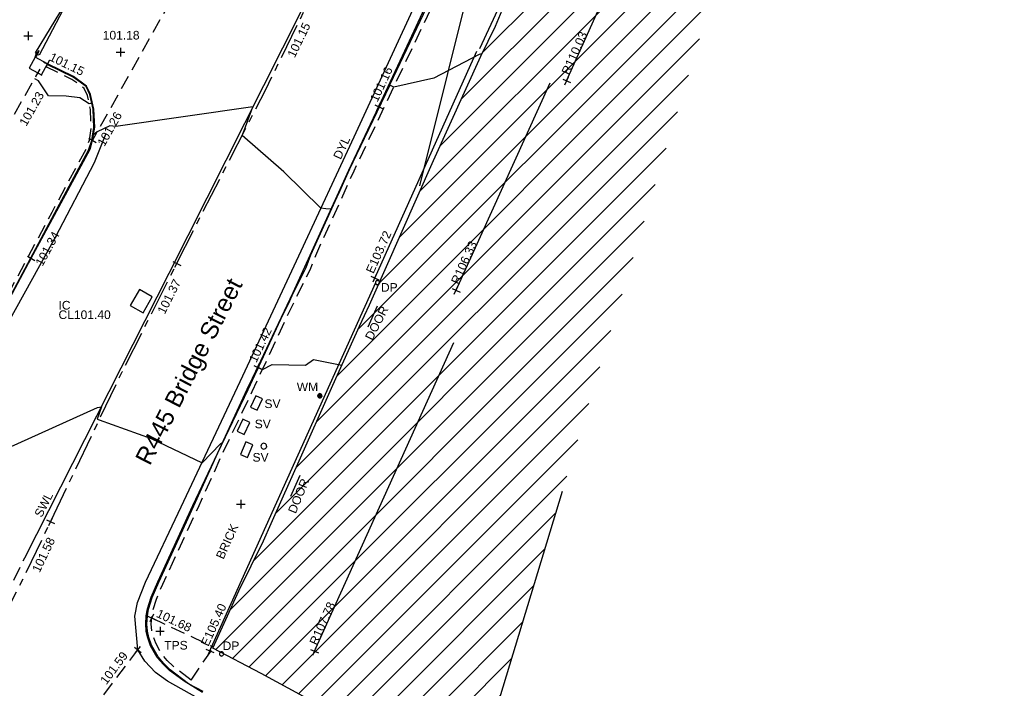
# Model space of a CAD drawing. Extents: x 635157 to 635442, y 694407 to 694910.
# Tile 30 of 103: x 635217 to 635251, y 694524 to 694547. Entities that reach past the tile are written whole.
import ezdxf

# ---------------------------------------------------------------- set-up
doc = ezdxf.new("R2010")
doc.units = 0
doc.header["$MEASUREMENT"] = 0
for name, pattern in [('BORDER', [1.75, 0.5, -0.25, 0.5, -0.25, 0, -0.25]), ('CENTER', [2, 1.25, -0.25, 0.25, -0.25]), ('DASHED', [0.75, 0.5, -0.25])]:
    doc.linetypes.add(name, pattern=pattern)
doc.layers.get('0').update_dxf_attribs({"color": 12, "linetype": 'CONTINUOUS'})
for name, color, linetype in [('BUILDING', 5, 'CONTINUOUS'), ('CHANGE_OF_SURFACE', 7, 'DASHED'), ('CHANGE_OF_SURFACE_LVL', 7, 'CONTINUOUS'), ('CONTOURS_MINOR', 132, 'CONTINUOUS'), ('DOOR', 7, 'CONTINUOUS'), ('DOOR_TXT', 7, 'CONTINUOUS'), ('DOWNPIPE', 151, 'CONTINUOUS'), ('DOWNPIPE_TXT', 151, 'CONTINUOUS'), ('EAVE', 3, 'CONTINUOUS'), ('EAVE_LVL', 3, 'CONTINUOUS'), ('FENCE', 32, 'BORDER'), ('FENCE_LVL', 32, 'CONTINUOUS'), ('FORM_LINE', 92, 'DASHED'), ('FORM_LINE_LVL', 92, 'CONTINUOUS'), ('GATE', 7, 'CONTINUOUS'), ('HATCHING', 4, 'CONTINUOUS'), ('INSPECTION_COVER', 12, 'CONTINUOUS'), ('INSPECTION_COVER_RMK', 12, 'CONTINUOUS'), ('KERB_BOTTOM', 172, 'CONTINUOUS'), ('KERB_BOTTOM_LVL', 172, 'CONTINUOUS'), ('KERB_TOP', 2, 'CONTINUOUS'), ('MARKINGS_DASHED_WHITE', 9, 'DASHED'), ('MARKINGS_DOUBLE_YELLOW', 9, 'CONTINUOUS'), ('MARKINGS_DOUBLE_YELLOW_TXT', 9, 'CONTINUOUS'), ('MARKINGS_WHITE_LINE', 9, 'CONTINUOUS'), ('MARKINGS_WHITE_LINE_TXT', 9, 'CONTINUOUS'), ('OVERHEAD_ELECTRIC', 1, 'OH_ELEC'), ('PILLAR', 12, 'CONTINUOUS'), ('RIDGE', 6, 'CONTINUOUS'), ('RIDGE_LVL', 6, 'CONTINUOUS'), ('ROAD_CROWNLINE', 212, 'CENTER'), ('ROAD_CROWNLINE_LVL', 212, 'CONTINUOUS'), ('SLUICEVALVE', 5, 'CONTINUOUS'), ('SLUICEVALVE_TXT', 5, 'CONTINUOUS'), ('SPOT_HEIGHTS', 92, 'CONTINUOUS'), ('SPOT_HEIGHTS_LVL', 92, 'CONTINUOUS'), ('TEXT', 7, 'CONTINUOUS'), ('TEXT_RMK', 7, 'CONTINUOUS'), ('TEXT_TXT', 7, 'CONTINUOUS'), ('WATER_METER', 5, 'CONTINUOUS'), ('WATER_METER_TXT', 5, 'CONTINUOUS')]:
    doc.layers.add(name, color=color, linetype=linetype)
doc.styles.add('Arial', font='arial.ttf')
doc.linetypes.add('OH_ELEC', pattern='A,4,-0.4,["OE",Arial,S=0.36,R=0,X=0,Y=-0.18],-1.2', length=5.6)

# ---------------------------------------------------------------- blocks, each defined once
blk = doc.blocks.new('GATE')
at = {"color": 0, "linetype": 'ByBlock', "flags": 128}
for points in [[(-0.475952, 0.024048), (-0.475952, 0.078156), (0.475952, -0.078156), (0.475952, -0.024048)], [(-0.475952, -0.024048), (-0.475952, -0.078156), (0.475952, 0.078156), (0.475952, 0.024048)], [(-0.450902, 0), (-0.451904, 0.007014), (-0.455912, 0.014028), (-0.460922, 0.019038), (-0.467936, 0.023046), (-0.475952, 0.024048), (-0.482966, 0.023046), (-0.48998, 0.019038), (-0.49499, 0.014028), (-0.498998, 0.007014), (-0.5, 0), (-0.498998, -0.007014), (-0.49499, -0.014028), (-0.48998, -0.019038), (-0.482966, -0.023046), (-0.475952, -0.024048), (-0.467936, -0.023046), (-0.460922, -0.019038), (-0.455912, -0.014028), (-0.451904, -0.007014)], [(-0.450902, 0), (-0.451904, -0.007014)], [(0.5, 0), (0.498998, 0.007014), (0.49499, 0.014028), (0.48998, 0.019038), (0.482966, 0.023046), (0.475952, 0.024048), (0.467936, 0.023046), (0.460922, 0.019038), (0.455912, 0.014028), (0.451904, 0.007014), (0.450902, 0), (0.451904, -0.007014), (0.455912, -0.014028), (0.460922, -0.019038), (0.467936, -0.023046), (0.475952, -0.024048), (0.482966, -0.023046), (0.48998, -0.019038), (0.49499, -0.014028), (0.498998, -0.007014)], [(0.5, 0), (0.498998, -0.007014)]]:
    blk.add_lwpolyline(points, dxfattribs=at)
blk = doc.blocks.new('MH_CIR2')
at = {"color": 0, "linetype": 'ByBlock', "flags": 128}
for points in [[(0.5, 0), (0.475, 0.154), (0.404, 0.293), (0.293, 0.404), (0.154, 0.475), (0, 0.5), (-0.154, 0.475), (-0.293, 0.404), (-0.404, 0.293), (-0.475, 0.154), (-0.5, 0), (-0.475, -0.154), (-0.404, -0.293), (-0.293, -0.404), (-0.154, -0.475), (0, -0.5), (0.154, -0.475), (0.293, -0.404), (0.404, -0.293), (0.475, -0.154)], [(-0.499, -0.033), (0.033, 0.499)], [(-0.496, 0.06), (-0.06, 0.496)], [(-0.488, -0.111), (0.111, 0.488)], [(-0.467, -0.18), (0.18, 0.467)], [(-0.467, 0.179), (-0.179, 0.467)], [(-0.438, -0.241), (0.241, 0.438)], [(-0.403, -0.296), (0.296, 0.403)], [(-0.362, -0.345), (0.345, 0.362)], [(-0.315, -0.388), (0.388, 0.315)], [(-0.263, -0.425), (0.425, 0.263)], [(-0.204, -0.456), (0.456, 0.204)], [(-0.138, -0.48), (0.48, 0.138)], [(-0.064, -0.496), (0.496, 0.064)], [(0.5, 0), (0.475, -0.154)], [(0.022, -0.5), (0.5, -0.022)], [(0.128, -0.483), (0.483, -0.128)], [(0.305, -0.396), (0.396, -0.305)]]:
    blk.add_lwpolyline(points, dxfattribs=at)
blk = doc.blocks.new('SPOT')
at = {"color": 0, "linetype": 'ByBlock', "flags": 128}
for points in [[(-0.5, 0), (0.5, 0)], [(0, 0.5), (0, -0.5)]]:
    blk.add_lwpolyline(points, dxfattribs=at)
blk = doc.blocks.new('MH_CIR1')
at = {"color": 0, "linetype": 'ByBlock', "flags": 128}
for points in [[(0.5, 0), (0.475, 0.154), (0.404, 0.293), (0.293, 0.404), (0.154, 0.475), (0, 0.5), (-0.154, 0.475), (-0.293, 0.404), (-0.404, 0.293), (-0.475, 0.154), (-0.5, 0), (-0.475, -0.154), (-0.404, -0.293), (-0.293, -0.404), (-0.154, -0.475), (0, -0.5), (0.154, -0.475), (0.293, -0.404), (0.404, -0.293), (0.475, -0.154)], [(0.49, 0), (0.466, 0.151), (0.396, 0.288), (0.288, 0.396), (0.151, 0.466), (0, 0.49), (-0.151, 0.466), (-0.288, 0.396), (-0.396, 0.288), (-0.466, 0.151), (-0.49, 0), (-0.466, -0.151), (-0.396, -0.288), (-0.288, -0.396), (-0.151, -0.466), (0, -0.49), (0.151, -0.466), (0.288, -0.396), (0.396, -0.288), (0.466, -0.151)], [(0.471, 0), (0.448, 0.145), (0.381, 0.276), (0.276, 0.381), (0.145, 0.448), (0, 0.471), (-0.145, 0.448), (-0.276, 0.381), (-0.381, 0.276), (-0.448, 0.145), (-0.471, 0), (-0.448, -0.145), (-0.381, -0.276), (-0.276, -0.381), (-0.145, -0.448), (0, -0.471), (0.145, -0.448), (0.276, -0.381), (0.381, -0.276), (0.448, -0.145)], [(0.471, 0), (0.448, -0.145)], [(0.49, 0), (0.466, -0.151)], [(0.5, 0), (0.475, -0.154)]]:
    blk.add_lwpolyline(points, dxfattribs=at)
blk = doc.blocks.new('CIRCL')
at = {"color": 0, "linetype": 'ByBlock', "flags": 128}
for points in [[(0.5, 0), (0.475, 0.154), (0.404, 0.293), (0.293, 0.404), (0.154, 0.475), (0, 0.5), (-0.154, 0.475), (-0.293, 0.404), (-0.404, 0.293), (-0.475, 0.154), (-0.5, 0), (-0.475, -0.154), (-0.404, -0.293), (-0.293, -0.404), (-0.154, -0.475), (0, -0.5), (0.154, -0.475), (0.293, -0.404), (0.404, -0.293), (0.475, -0.154)], [(0.5, 0), (0.475, -0.154)]]:
    blk.add_lwpolyline(points, dxfattribs=at)

msp = doc.modelspace()

# ---------------------------------------------------------------- hatches: boundary and pattern name
at = {"layer": 'HATCHING'}
h = msp.add_hatch(dxfattribs=at)
h.set_pattern_fill('ANSI31', color=256, scale=5)
h.paths.add_polyline_path([(635242.205, 694551.38), (635236.722, 694553.703), (635236.131, 694552.45), (635234.712, 694549.37), (635234.681, 694549.311), (635234.577, 694549.098), (635234.104, 694548.151), (635233.698, 694547.161), (635233.18, 694546.113), (635231.533, 694542.485), (635229.67, 694538.279), (635229.664, 694538.243), (635229.672, 694538.197), (635229.622, 694538.172), (635229.31, 694537.466), (635228.957, 694536.727), (635228.029, 694534.664), (635226.816, 694531.933), (635226.32, 694530.818), (635225.887, 694529.862), (635225.619, 694529.257), (635224.764, 694527.51), (635223.864, 694525.521), (635224.123, 694525.384), (635224.175, 694525.41), (635224.251, 694525.334), (635224.244, 694525.32), (635225.536, 694524.637), (635227.009, 694523.841), (635229.36, 694522.613), (635229.382, 694522.637), (635233.073, 694521.338), (635233.098, 694521.352)])
h.paths.add_polyline_path([(635214.097, 694571.448), (635196.898, 694580.434), (635180.1, 694558.213), (635195.313, 694549.51), (635196.012, 694550.666), (635203.972, 694547.093)])
h.paths.add_polyline_path([(635229.489, 694538.426), (635230.192, 694539.99), (635229.773, 694540.178), (635229.07, 694538.614)], flags=25)
h.paths.add_polyline_path([(635235.486, 694551.622), (635236.209, 694553.177), (635235.792, 694553.371), (635235.069, 694551.816)], flags=25)
h.paths.add_polyline_path([(635223.745, 694525.455), (635224.45, 694527.018), (635224.031, 694527.207), (635223.326, 694525.644)], flags=9)
h.paths.add_polyline_path([(635236.296, 694545.336), (635237.006, 694546.922), (635236.587, 694547.11), (635235.876, 694545.524)], flags=24)
h.paths.add_polyline_path([(635232.449, 694538.051), (635233.167, 694539.633), (635232.748, 694539.823), (635232.03, 694538.241)], flags=24)
h.paths.add_polyline_path([(635227.523, 694525.493), (635228.238, 694527.077), (635227.82, 694527.266), (635227.104, 694525.682)], flags=24)
h.paths.add_polyline_path([(635238.363, 694553.021), (635238.927, 694554.34), (635238.505, 694554.521), (635237.94, 694553.201)], flags=9)
h.paths.add_polyline_path([(635226.788, 694530.074), (635227.322, 694531.381), (635226.891, 694531.558), (635226.357, 694530.25)], flags=24)
h.paths.add_polyline_path([(635229.445, 694536.097), (635230.089, 694537.354), (635229.675, 694537.566), (635229.031, 694536.309)], flags=24)
h.paths.add_polyline_path([(635229.633, 694537.846), (635230.365, 694537.846), (635230.365, 694538.296), (635229.633, 694538.296)], flags=24)
h.paths.add_polyline_path([(635234.597, 694547.372), (635235.113, 694548.687), (635234.68, 694548.857), (635234.164, 694547.542)], flags=24)
h.paths.add_polyline_path([(635224.124, 694525.377), (635224.856, 694525.377), (635224.856, 694525.827), (635224.124, 694525.827)], flags=25)
h.paths.add_polyline_path([(635214.082, 694568.911), (635214.748, 694570.491), (635214.325, 694570.669), (635213.658, 694569.089)], flags=9)
h.paths.add_polyline_path([(635208.569, 694555.86), (635209.225, 694557.444), (635208.8, 694557.62), (635208.144, 694556.036)], flags=25)
h.paths.add_polyline_path([(635203.129, 694551.091), (635204.7, 694550.348), (635204.896, 694550.764), (635203.325, 694551.506)], flags=24)
h.paths.add_polyline_path([(635210.155, 694569.937), (635210.827, 694571.54), (635210.403, 694571.718), (635209.732, 694570.115)], flags=24)
h.paths.add_polyline_path([(635205.034, 694557.447), (635205.705, 694559.05), (635205.281, 694559.228), (635204.61, 694557.625)], flags=24)

# ---------------------------------------------------------------- linework, layer by layer
at = {"layer": 'BUILDING', "flags": 128}
for points in [[(635227.009, 694523.841), (635225.536, 694524.637), (635223.864, 694525.521), (635224.764, 694527.51), (635225.619, 694529.257), (635225.887, 694529.862), (635226.32, 694530.818), (635226.816, 694531.933), (635228.029, 694534.664), (635228.957, 694536.727), (635229.31, 694537.466), (635231.533, 694542.485), (635233.18, 694546.113), (635233.698, 694547.161), (635234.104, 694548.151), (635234.577, 694549.098), (635234.681, 694549.311), (635234.712, 694549.37), (635236.131, 694552.45), (635236.722, 694553.703), (635242.205, 694551.38)], [(635236.015, 694530.97), (635233.092, 694521.331)]]:
    msp.add_lwpolyline(points, dxfattribs=at)
at = {"layer": 'CHANGE_OF_SURFACE', "flags": 128}
for points in [[(635223.099, 694524.408), (635222.475, 694524.887), (635222.274, 694525.088), (635222.086, 694525.31), (635221.87, 694525.688), (635221.779, 694525.935), (635221.736, 694526.13), (635221.716, 694526.35), (635221.736, 694526.619), (635221.777, 694526.841), (635221.895, 694527.227), (635222.122, 694527.749), (635223.343, 694530.402), (635224.179, 694532.25), (635225.232, 694534.446), (635226.362, 694536.895), (635226.635, 694537.438), (635226.761, 694537.724), (635227.246, 694538.686), (635227.44, 694539.186), (635228.775, 694542.13), (635231.565, 694548.014), (635232.047, 694549.031), (635232.648, 694550.38), (635232.913, 694550.964), (635233.46, 694552.117), (635234.686, 694554.724), (635234.784, 694555.001), (635235.042, 694555.668), (635235.381, 694556.446), (635236.552, 694559.138), (635237.071, 694560.328), (635237.909, 694562.373), (635238.833, 694564.489), (635239.605, 694566.338), (635241.063, 694569.782), (635242.542, 694573.205), (635244.035, 694576.645), (635245.03, 694578.926), (635246.069, 694581.291), (635246.986, 694582.889), (635248.279, 694584.843), (635249.226, 694586.076), (635250.425, 694587.55), (635254.239, 694591.549), (635256.942, 694594.261), (635259.135, 694596.383), (635260.853, 694597.886), (635261.251, 694598.199), (635264.643, 694600.793)], [(635203.738, 694512.445), (635204.498, 694513.927), (635206.056, 694517.082), (635208.302, 694521.662), (635209.502, 694524.099), (635211.768, 694528.499), (635213.927, 694532.573), (635216.031, 694536.51), (635218.264, 694540.689), (635219.452, 694542.884), (635219.562, 694543.199), (635219.625, 694543.642), (635219.603, 694544.257), (635219.493, 694544.75), (635219.377, 694544.997), (635218.951, 694545.31), (635218.056, 694545.744)], [(635221.732, 694526.569), (635223.881, 694525.56)], [(635223.099, 694524.408), (635223.864, 694525.521)]]:
    msp.add_lwpolyline(points, dxfattribs=at)
at = {"layer": 'CONTOURS_MINOR', "flags": 128}
for points in [[(635233.225, 694546.204), (635233.128, 694546.174), (635231.55, 694545.352), (635230.155, 694545.041), (635230.012, 694545.107), (635229.12, 694543.255), (635228.606, 694542.163), (635228.264, 694541.413), (635227.973, 694540.788), (635227.793, 694540.802), (635227.615, 694540.823), (635226.329, 694542.092), (635224.875, 694543.353), (635224.946, 694543.527), (635225.252, 694544.357), (635220.479, 694543.668), (635220.276, 694543.692), (635219.835, 694543.486), (635219.703, 694543.384), (635219.739, 694543.641), (635219.702, 694544.27), (635219.645, 694544.478), (635219.61, 694544.466), (635219.558, 694544.46), (635219.226, 694544.666), (635218.755, 694544.725), (635218.143, 694544.736), (635217.786, 694545.262), (635217.659, 694545.331)], [(635216.717, 694532.474), (635219.841, 694533.892), (635219.979, 694533.92), (635219.838, 694533.481), (635219.906, 694533.467), (635221.718, 694532.813), (635223.483, 694531.969), (635224.13, 694532.633), (635224.203, 694532.692), (635224.256, 694532.794), (635225.077, 694534.519), (635225.181, 694534.732), (635225.447, 694535.288), (635225.589, 694535.22), (635225.928, 694535.383), (635227.081, 694535.362), (635227.356, 694535.565), (635228.343, 694535.363)], [(635224.763, 694527.509), (635224.764, 694527.511)]]:
    msp.add_lwpolyline(points, dxfattribs=at)
at = {"layer": 'DOOR', "flags": 128}
for points in [[(635229.582, 694537.414), (635229.252, 694536.691)], [(635226.882, 694531.522), (635226.56, 694530.792)]]:
    msp.add_lwpolyline(points, dxfattribs=at)
at = {"layer": 'EAVE', "flags": 128}
for points in [[(635233.148, 694546.385), (635236.604, 694553.816)], [(635229.496, 694538.397), (635233.043, 694546.286)], [(635223.752, 694525.426), (635229.531, 694538.244)]]:
    msp.add_lwpolyline(points, dxfattribs=at)
at = {"layer": 'FENCE', "flags": 128}
msp.add_lwpolyline([(635216.957, 694544.101), (635217.776, 694545.536)], dxfattribs=at)
at = {"layer": 'FORM_LINE', "flags": 128}
for points in [[(635224.58, 694551.956), (635219.669, 694543.189)], [(635217.507, 694519.328), (635219.404, 694523.01), (635221.247, 694525.46)]]:
    msp.add_lwpolyline(points, dxfattribs=at)
at = {"layer": 'INSPECTION_COVER', "flags": 128}
msp.add_lwpolyline([(635221.301, 694537.997), (635220.986, 694537.44), (635221.434, 694537.187), (635221.749, 694537.744)], close=True, dxfattribs=at)
at = {"layer": 'KERB_BOTTOM', "flags": 128}
for points in [[(635223.504, 694523.98), (635222.859, 694524.365), (635222.347, 694524.74), (635222.131, 694524.956), (635221.926, 694525.198), (635221.693, 694525.605), (635221.592, 694525.88), (635221.543, 694526.1), (635221.54, 694526.136), (635221.521, 694526.348), (635221.543, 694526.644), (635221.588, 694526.887), (635221.712, 694527.294), (635221.945, 694527.828), (635223.166, 694530.483), (635224.019, 694532.294), (635225.056, 694534.529), (635225.419, 694535.295), (635226.649, 694537.889), (635228.595, 694542.149), (635229.632, 694544.364), (635230.865, 694546.997), (635232.737, 694551.046)], [(635203.842, 694512.394), (635204.548, 694513.823), (635206.166, 694517.078), (635208.271, 694521.36), (635208.411, 694521.644), (635209.617, 694524.105), (635211.843, 694528.443), (635212.813, 694530.268), (635213.982, 694532.468), (635216.129, 694536.482), (635217.535, 694539.083), (635218.345, 694540.581), (635219.593, 694542.877), (635219.669, 694543.189), (635219.747, 694543.642), (635219.715, 694544.272), (635219.6, 694544.786), (635219.467, 694545.071), (635219.009, 694545.407), (635218.105, 694545.845)]]:
    msp.add_lwpolyline(points, dxfattribs=at)
at = {"layer": 'KERB_TOP', "flags": 128}
for points in [[(635223.522, 694524.012), (635223.014, 694524.274), (635222.371, 694524.768), (635222.158, 694524.981), (635221.956, 694525.219), (635221.726, 694525.621), (635221.627, 694525.891), (635221.579, 694526.106), (635221.558, 694526.348), (635221.58, 694526.639), (635221.624, 694526.878), (635221.747, 694527.281), (635221.979, 694527.813), (635223.199, 694530.468), (635224.036, 694532.316), (635225.089, 694534.514), (635226.22, 694536.963), (635226.492, 694537.505), (635226.619, 694537.791), (635227.107, 694538.76), (635227.269, 694539.201), (635228.631, 694542.195), (635231.423, 694548.081)], [(635203.818, 694512.404), (635204.578, 694513.887), (635206.136, 694517.042), (635208.382, 694521.622), (635209.582, 694524.059), (635211.847, 694528.458), (635214.006, 694532.531), (635216.11, 694536.468), (635218.343, 694540.647), (635219.534, 694542.848), (635219.649, 694543.178), (635219.715, 694543.637), (635219.692, 694544.269), (635219.578, 694544.779), (635219.448, 694545.056), (635218.997, 694545.387), (635218.095, 694545.824)]]:
    msp.add_lwpolyline(points, dxfattribs=at)
at = {"layer": 'MARKINGS_DASHED_WHITE', "flags": 128}
msp.add_lwpolyline([(635214.303, 694522.492), (635217.311, 694528.659)], dxfattribs=at)
at = {"layer": 'MARKINGS_DOUBLE_YELLOW', "flags": 128}
for points in [[(635233.722, 694515.811), (635232.695, 694517.215), (635231.568, 694518.494), (635229.607, 694520.103), (635226.974, 694521.742), (635222.278, 694524.367), (635221.86, 694524.666), (635221.497, 694525.068), (635221.247, 694525.46), (635221.139, 694526.629), (635221.235, 694527.108), (635221.517, 694527.811), (635222.762, 694530.431), (635224.906, 694535), (635226.928, 694539.348), (635228.774, 694543.313), (635231.093, 694548.348), (635232.72, 694551.906)], [(635204.19, 694512.304), (635206.107, 694516.169), (635208.092, 694520.142), (635209.788, 694523.634), (635211.867, 694527.698), (635213.656, 694531.122), (635216.188, 694535.874), (635218.381, 694539.821), (635219.739, 694542.412), (635220.129, 694543.404)]]:
    msp.add_lwpolyline(points, dxfattribs=at)
at = {"layer": 'MARKINGS_WHITE_LINE', "flags": 128}
msp.add_lwpolyline([(635217.311, 694528.659), (635222.333, 694538.561), (635227.614, 694549.044), (635230.962, 694556.085), (635234.291, 694563.154), (635237.84, 694571.73), (635240.999, 694579.287), (635241.199, 694579.762)], dxfattribs=at)
at = {"layer": 'OVERHEAD_ELECTRIC', "flags": 128}
msp.add_lwpolyline([(635233.984, 694553.392), (635231.051, 694541.602)], dxfattribs=at)
at = {"layer": 'PILLAR', "flags": 128}
msp.add_lwpolyline([(635217.679, 694546.082), (635217.471, 694545.704), (635217.896, 694545.47), (635218.104, 694545.848)], close=True, dxfattribs=at)
at = {"layer": 'PILLAR'}
msp.add_point((635218.105, 694545.845), dxfattribs=at)
at = {"layer": 'RIDGE', "flags": 128}
for points in [[(635236.171, 694545.257), (635239.038, 694551.659)], [(635232.323, 694537.972), (635235.597, 694545.186)], [(635227.398, 694525.414), (635232.247, 694536.152)]]:
    msp.add_lwpolyline(points, dxfattribs=at)
at = {"layer": 'ROAD_CROWNLINE', "flags": 128}
msp.add_lwpolyline([(635208.377, 694510.287), (635209.251, 694512.043), (635212.776, 694519.122), (635213.725, 694520.987), (635217.286, 694527.988), (635218.211, 694529.923), (635220.702, 694535.13), (635222.605, 694538.906), (635223.296, 694540.277), (635225.702, 694544.963), (635227.106, 694547.835), (635227.507, 694548.654), (635230.605, 694555.004), (635231.452, 694556.841), (635233.354, 694560.963), (635234.864, 694564.144), (635235.603, 694565.937), (635236.246, 694567.497), (635238.36, 694572.691), (635239.392, 694575.191), (635240.419, 694577.678), (635241.252, 694579.588), (635241.862, 694581.066), (635242.659, 694582.679), (635243.213, 694583.841), (635243.495, 694584.302), (635244.49, 694585.923), (635245.884, 694587.916), (635247.239, 694589.688), (635249.082, 694591.752), (635249.547, 694592.232), (635250.808, 694593.534), (635252.661, 694595.279), (635254.134, 694596.652), (635256.582, 694598.607), (635256.975, 694598.908), (635257.609, 694599.394), (635259.676, 694600.972), (635262.32, 694603.053), (635263.44, 694604.076), (635264.701, 694605.245), (635265.511, 694605.995), (635267.441, 694608.144), (635269.459, 694611.066), (635270.213, 694613.404), (635271.44, 694617.213), (635273.19, 694622.95), (635274.102, 694625.938), (635275.891, 694632.577), (635276.999, 694636.688), (635277.708, 694640.634), (635277.757, 694642.366), (635277.828, 694644.894), (635277.33, 694648.84), (635276.759, 694652.287), (635276.118, 694654.537), (635275.058, 694657.126), (635273.509, 694661.281), (635272.86, 694662.552), (635270.656, 694666.871), (635268.228, 694671.413), (635267.526, 694672.727), (635264.492, 694678.474), (635263.501, 694680.225), (635262.453, 694682.075), (635260.815, 694685.072), (635258.681, 694688.986), (635257.457, 694691.232), (635255.686, 694694.709), (635254.754, 694696.556), (635254.043, 694697.845), (635253.774, 694698.332), (635250.553, 694704.954), (635249.649, 694706.827), (635248.888, 694708.404), (635247.754, 694710.647), (635246.43, 694713.507), (635245.407, 694715.88), (635244.851, 694717.169), (635242.923, 694721.975), (635241.656, 694725.149), (635240.807, 694727.274), (635239.14, 694731.557), (635238.05, 694734.476), (635237.379, 694736.272), (635235.332, 694741.579), (635234.481, 694743.817), (635233.266, 694747.012), (635231.477, 694751.737), (635231.031, 694753.2), (635230.2, 694755.929), (635229.491, 694758.667), (635229.173, 694760.951), (635228.939, 694762.95), (635228.835, 694763.843), (635228.641, 694766.549), (635228.707, 694768.9), (635229.102, 694772.917), (635229.123, 694773.127), (635230.092, 694782.829), (635230.095, 694782.868), (635230.842, 694791.426), (635230.973, 694792.829), (635231.52, 694798.674), (635231.927, 694802.783), (635232.274, 694806.294), (635232.879, 694812.738), (635233.034, 694814.384), (635233.404, 694819.306), (635233.676, 694822.706), (635234.4, 694831.767), (635234.49, 694832.672), (635235.482, 694842.623), (635235.67, 694844.508), (635236.722, 694852.545), (635237.254, 694856.606), (635238.343, 694862.409), (635238.76, 694864.632), (635240.012, 694872.268), (635240.139, 694873.039), (635241.254, 694882.19), (635241.4, 694883.387), (635242.644, 694892.093)], dxfattribs=at)
at = {"layer": 'SLUICEVALVE', "flags": 128}
for points in [[(635225.588, 694534.196), (635225.355, 694534.303), (635225.171, 694533.903), (635225.404, 694533.796)], [(635225.144, 694533.375), (635224.901, 694533.491), (635224.702, 694533.074), (635224.945, 694532.958)], [(635225.247, 694532.597), (635225.001, 694532.7), (635224.817, 694532.26), (635225.063, 694532.157)]]:
    msp.add_lwpolyline(points, close=True, dxfattribs=at)
at = {"layer": 'SPOT_HEIGHTS'}
for p in [(635217.436, 694546.823), (635220.649, 694546.26)]:
    msp.add_point(p, dxfattribs=at)

# ---------------------------------------------------------------- block references
at = {"layer": 'CHANGE_OF_SURFACE_LVL', "xscale": 0.3, "yscale": 0.3, "zscale": 0.3, "rotation": 334.851959}
msp.add_blockref('SPOT', (635221.732, 694526.569), dxfattribs=at)
at = {"layer": 'DOWNPIPE', "xscale": 0.15, "yscale": 0.15, "zscale": 0.15}
for p in [(635229.59, 694538.238), (635224.161, 694525.32)]:
    msp.add_blockref('MH_CIR1', p, dxfattribs=at)
at = {"layer": 'EAVE_LVL', "xscale": 0.3, "yscale": 0.3, "zscale": 0.3}
for p, rotation in [((635229.496, 694538.397), 65.79068), ((635223.752, 694525.426), 65.73175)]:
    msp.add_blockref('SPOT', p, dxfattribs=dict(at, rotation=rotation))
at = {"layer": 'FENCE_LVL', "xscale": 0.3, "yscale": 0.3, "zscale": 0.3, "rotation": 60.29392999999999}
msp.add_blockref('SPOT', (635217.776, 694545.536), dxfattribs=at)
at = {"layer": 'FORM_LINE_LVL', "xscale": 0.3, "yscale": 0.3, "zscale": 0.3}
for p, rotation in [((635219.669, 694543.189), 60.743813), ((635221.247, 694525.46), 53.04787100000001)]:
    msp.add_blockref('SPOT', p, dxfattribs=dict(at, rotation=rotation))
at = {"layer": 'GATE', "xscale": 5.288067, "rotation": 240.485869}
msp.add_blockref('GATE', (635218.981, 694548.383), dxfattribs=at)
at = {"layer": 'KERB_BOTTOM_LVL'}
for p, xscale, yscale, zscale, rotation in [((635218.105, 694545.845), 0.3, 0.3, 0.3, 334.1492), ((635229.632, 694544.364), 0.3000000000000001, 0.3000000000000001, 0.3000000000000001, 64.909393), ((635217.535, 694539.083), 0.3, 0.3, 0.3, 61.60347400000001), ((635225.419, 694535.295), 0.3, 0.3, 0.3, 64.634033)]:
    msp.add_blockref('SPOT', p, dxfattribs=dict(at, xscale=xscale, yscale=yscale, zscale=zscale, rotation=rotation))
at = {"layer": 'RIDGE_LVL', "xscale": 0.3, "yscale": 0.3, "zscale": 0.3}
for p, rotation in [((635236.171, 694545.257), 65.875793), ((635232.323, 694537.972), 65.58956100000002), ((635227.398, 694525.414), 65.697311)]:
    msp.add_blockref('SPOT', p, dxfattribs=dict(at, rotation=rotation))
at = {"layer": 'ROAD_CROWNLINE_LVL', "xscale": 0.3, "yscale": 0.3, "zscale": 0.3}
for p, rotation in [((635222.605, 694538.906), 63.252678), ((635218.211, 694529.923), 64.438332)]:
    msp.add_blockref('SPOT', p, dxfattribs=dict(at, rotation=rotation))
at = {"layer": 'SLUICEVALVE', "xscale": 0.2, "yscale": 0.2, "zscale": 0.2}
msp.add_blockref('CIRCL', (635225.631, 694532.546), dxfattribs=at)
at = {"layer": 'SPOT_HEIGHTS_LVL', "xscale": 0.3, "yscale": 0.3, "zscale": 0.3}
for p in [(635217.436, 694546.823), (635220.649, 694546.26)]:
    msp.add_blockref('SPOT', p, dxfattribs=at)
at = {"layer": 'TEXT', "xscale": 0.3, "yscale": 0.3, "zscale": 0.3}
for p in [(635224.833, 694530.53), (635222.02, 694526.111)]:
    msp.add_blockref('SPOT', p, dxfattribs=at)
at = {"layer": 'WATER_METER', "xscale": 0.15, "yscale": 0.15, "zscale": 0.15}
msp.add_blockref('MH_CIR2', (635227.58, 694534.299), dxfattribs=at)

# ---------------------------------------------------------------- texts
at = {"layer": 'CHANGE_OF_SURFACE_LVL', "style": 'Arial'}
msp.add_text('101.68', height=0.3, rotation=334.852, dxfattribs=at).set_placement((635221.865, 694526.617))
at = {"layer": 'DOOR_TXT', "style": 'Arial'}
for rotation, p in [(62.8533, (635229.407, 694536.203)), (67.7824, (635226.741, 694530.177))]:
    msp.add_text('DOOR', height=0.3, rotation=rotation, dxfattribs=at).set_placement(p)
at = {"layer": 'DOWNPIPE_TXT', "style": 'Arial'}
for p in [(635229.708, 694537.921), (635224.199, 694525.452)]:
    msp.add_text('DP', height=0.3, dxfattribs=at).set_placement(p)
at = {"layer": 'EAVE_LVL', "style": 'Arial'}
for s, rotation, p in [('E103.72', 65.7907, (635229.446, 694538.529)), ('E105.40', 65.7318, (635223.702, 694525.558))]:
    msp.add_text(s, height=0.3, rotation=rotation, dxfattribs=at).set_placement(p)
at = {"layer": 'FENCE_LVL', "style": 'Arial'}
msp.add_text('101.23', height=0.3, rotation=60.2939, dxfattribs=at).set_placement((635217.366, 694543.657))
at = {"layer": 'FORM_LINE_LVL', "style": 'Arial'}
for s, rotation, p in [('101.26', 60.7438, (635220.085, 694542.952)), ('101.59', 53.0479, (635220.152, 694524.226))]:
    msp.add_text(s, height=0.3, rotation=rotation, dxfattribs=at).set_placement(p)
at = {"layer": 'INSPECTION_COVER_RMK', "style": 'Arial'}
for s, p in [('IC', (635218.488, 694537.301)), ('CL101.40', (635218.488, 694536.971))]:
    msp.add_text(s, height=0.3, dxfattribs=at).set_placement(p)
at = {"layer": 'KERB_BOTTOM_LVL', "style": 'Arial'}
for s, rotation, p in [('101.15', 334.1492, (635218.14, 694545.983)), ('101.16', 64.9094, (635229.584, 694544.496)), ('101.34', 61.6035, (635217.93, 694538.783)), ('101.42', 64.634, (635225.371, 694535.428))]:
    msp.add_text(s, height=0.3, rotation=rotation, dxfattribs=at).set_placement(p)
at = {"layer": 'MARKINGS_DOUBLE_YELLOW_TXT', "style": 'Arial'}
msp.add_text('DYL', height=0.3, rotation=65.2703, dxfattribs=at).set_placement((635228.307, 694542.497))
at = {"layer": 'MARKINGS_WHITE_LINE_TXT', "style": 'Arial'}
msp.add_text('SWL', height=0.3, rotation=63.1072, dxfattribs=at).set_placement((635217.9, 694530.042))
at = {"layer": 'RIDGE_LVL', "style": 'Arial'}
for s, rotation, p in [('R110.03', 65.8758, (635236.253, 694545.44)), ('R106.33', 65.5896, (635232.406, 694538.154)), ('R107.78', 65.6973, (635227.48, 694525.596))]:
    msp.add_text(s, height=0.3, rotation=rotation, dxfattribs=at).set_placement(p)
at = {"layer": 'ROAD_CROWNLINE_LVL', "style": 'Arial'}
for s, rotation, p in [('101.15', 63.9401, (635226.706, 694546.038)), ('101.37', 63.2527, (635222.183, 694537.114)), ('101.58', 64.4383, (635217.827, 694528.123))]:
    msp.add_text(s, height=0.3, rotation=rotation, dxfattribs=at).set_placement(p)
at = {"layer": 'SLUICEVALVE_TXT', "style": 'Arial'}
for p in [(635225.655, 694533.873), (635225.316, 694533.17), (635225.24, 694532.009)]:
    msp.add_text('SV', height=0.3, dxfattribs=at).set_placement(p)
at = {"layer": 'SPOT_HEIGHTS_LVL', "style": 'Arial'}
msp.add_text('101.18', height=0.3, dxfattribs=at).set_placement((635220.027, 694546.697))
at = {"layer": 'TEXT_RMK', "style": 'Arial'}
msp.add_text('R445 Bridge Street', height=0.6, rotation=62.9278, dxfattribs=at).set_placement((635221.665, 694531.84))
at = {"layer": 'TEXT_TXT', "style": 'Arial'}
msp.add_text('BRICK', height=0.3, rotation=65.5214, dxfattribs=at).set_placement((635224.226, 694528.588))
msp.add_text('TPS', height=0.3, dxfattribs=at).set_placement((635222.168, 694525.471))
at = {"layer": 'WATER_METER_TXT', "style": 'Arial'}
msp.add_text('WM', height=0.3, dxfattribs=at).set_placement((635226.779, 694534.461))

doc.saveas('drawing.dxf')
